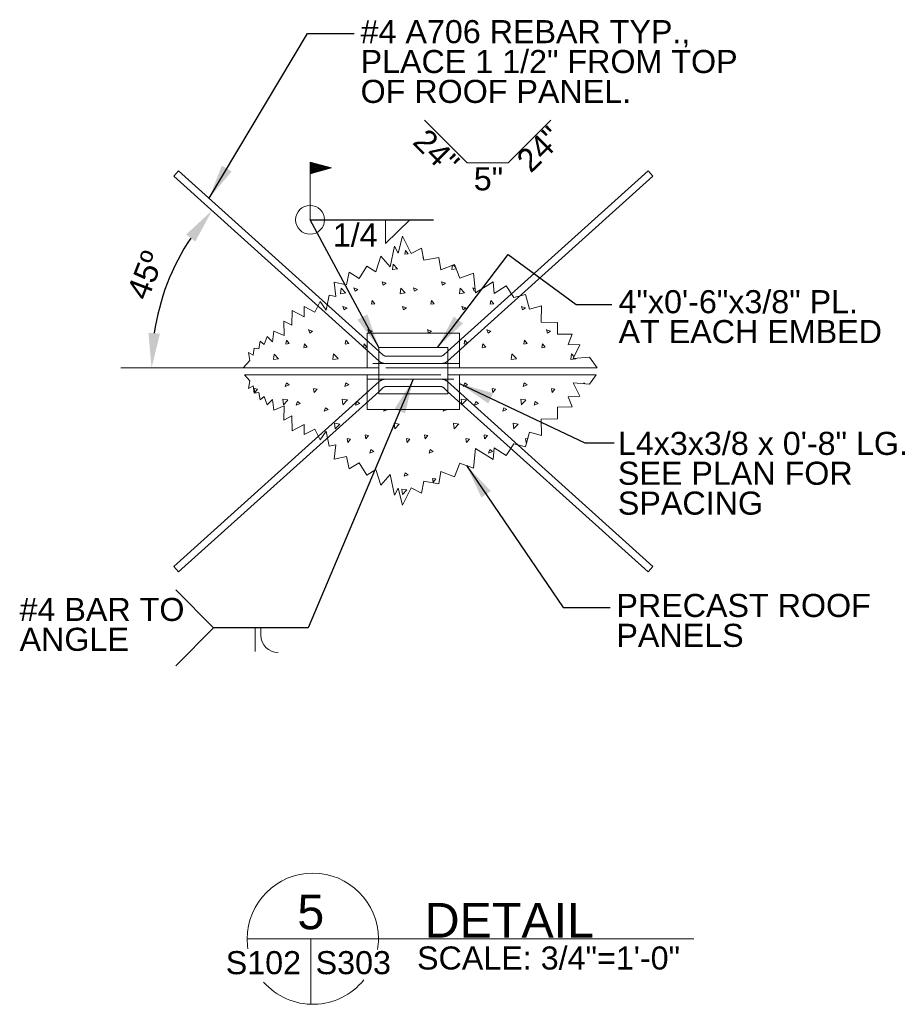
# Model space of a CAD drawing. Header units: inches. Extents: x 7488 to 7939, y 15027 to 15287.
# Tile 5 of 5: x 7857 to 7933, y 15169 to 15254. Entities that reach past the tile are written whole.
import ezdxf

# ---------------------------------------------------------------- set-up
doc = ezdxf.new("R2010")
doc.units = ezdxf.units.IN
doc.header["$LTSCALE"] = 12
doc.header["$MEASUREMENT"] = 0
doc.linetypes.add('DGN Style 3', pattern=[0.627296, 0.448068, -0.179227])
doc.linetypes.add('HIDDEN', pattern=[0.375, 0.25, -0.125])
for name, color, linetype, lineweight in [('G-ANN-TTLB', 7, 'Continuous', 0), ('G-ANNO-DIM', 1, 'Continuous', 0), ('G-ANNO-TEXT', 7, 'Continuous', 0), ('Level 1', 7, 'Continuous', 0), ('S-REIN-RBAR', 5, 'Continuous', 13)]:
    doc.layers.add(name, color=color, linetype=linetype, lineweight=lineweight)
doc.styles.add("1 2 1'-0", font='arial.ttf', dxfattribs={"height": 3})
doc.styles.add("3 4 1'-0", font='arial.ttf', dxfattribs={"height": 2})
doc.dimstyles.new("3 4 1'-0", dxfattribs={"dimtxt": 2, "dimasz": 3, "dimexe": 1, "dimexo": 1, "dimgap": 1, "dimtad": 1, "dimdec": 4, "dimzin": 11, "dimdsep": 46, "dimlunit": 4, "dimtxsty": "3 4 1'-0", "dimblk": '_Oblique_0.3', "dimcen": 0.09, "dimadec": 4, "dimazin": 3, "dimtfac": 1, "dimtdec": 4, "dimtofl": 0, "dimtmove": 0, "dimatfit": 3, "dimfxl": 1, "dimfrac": 2, "dimtzin": 11, "dimarcsym": 0})

# ---------------------------------------------------------------- blocks, each defined once
blk = doc.blocks.new('all_around')
at = {"layer": 'Level 1'}
blk.add_circle((0, 0), 0.0625, dxfattribs=at)
blk = doc.blocks.new('field')
at = {"layer": 'Level 1'}
for p, q in [((-0.0936, 0.2249), (0, 0.25)), ((-0.0936, 0.2249), (0, 0.1998)), ((0, 0), (0, 0.25))]:
    blk.add_line(p, q, dxfattribs=at)
for points in [[(-0.002, 0.2474), (-0.0859, 0.2249), (-0.002, 0.2024)], [(-0.004, 0.2448), (-0.0782, 0.2249), (-0.004, 0.205)], [(-0.006, 0.2422), (-0.0704, 0.2249), (-0.006, 0.2076)], [(-0.008, 0.2396), (-0.0627, 0.2249), (-0.008, 0.2103)], [(-0.01, 0.237), (-0.055, 0.2249), (-0.01, 0.2129)], [(-0.012, 0.2344), (-0.0473, 0.2249), (-0.012, 0.2155)], [(-0.014, 0.2181), (-0.014, 0.2318), (-0.0395, 0.2249)], [(-0.016, 0.2207), (-0.016, 0.2291), (-0.0318, 0.2249)], [(-0.018, 0.2233), (-0.018, 0.2265), (-0.0241, 0.2249)]]:
    blk.add_3dface(points, dxfattribs=at)
blk = doc.blocks.new('_Oblique_0.3')
at = {"color": 0, "linetype": 'ByBlock', "lineweight": -2}
for p, q in [((0, 0), (-1, 0)), ((0.5, 0.167), (-0.5, -0.167))]:
    blk.add_line(p, q, dxfattribs=at)
blk = doc.blocks.new('*U43')
at = {"layer": 'S-REIN-RBAR'}
for p, q in [((-20.754, 7.878), (-20.335, 8.342)), ((-20.754, 7.878), (-2.954, -8.149)), ((-20.335, 8.342), (-3, -7.267)), ((20.754, 7.878), (2.954, -8.149)), ((20.335, 8.342), (3, -7.267)), ((20.754, 7.878), (20.335, 8.342))]:
    blk.add_line(p, q, dxfattribs=at)
at = {"layer": 'S-REIN-RBAR', "linetype": 'DGN Style 3'}
for p, q in [((-2.612, -7.616), (-3, -7.267)), ((2.612, -7.616), (3, -7.267)), ((-2.452, -8.342), (2.452, -8.342)), ((-2.349, -7.717), (2.349, -7.717))]:
    blk.add_line(p, q, dxfattribs=at)
at = {"layer": 'S-REIN-RBAR', "linetype": 'DGN Style 3', "extrusion": (0, 0, -1)}
for centre, radius, start, end in [((2.349, -7.323), 0.394, 270, 312), ((2.452, -7.592), 0.75, 270, 312), ((-2.452, -7.592), 0.75, 228, 270)]:
    blk.add_arc(centre, radius, start, end, dxfattribs=at)
at = {"layer": 'S-REIN-RBAR', "linetype": 'DGN Style 3'}
blk.add_arc((2.349, -7.323), 0.394, 270, 312, dxfattribs=at)
blk = doc.blocks.new('*D48')
at = {"layer": 'Defpoints', "color": 0, "lineweight": 0, "transparency": 16777216}
for p in [(7869.989, 15240.68), (7870.453, 15233.638), (7875.997, 15224.085), (7888.419, 15224.085)]:
    blk.add_point(p, dxfattribs=at)
at = {"layer": 'G-ANNO-DIM', "color": 0, "lineweight": -2, "transparency": 16777216}
blk.add_arc((7888.419, 15224.085), 20.348, 146.45507, 171.54493, dxfattribs=at)
at = {"layer": 'G-ANNO-DIM', "color": 0, "lineweight": 0, "transparency": 16777216}
for points in [[(7871.065, 15235.636), (7871.855, 15235.023), (7873.298, 15237.701)], [(7868.791, 15227.04), (7867.794, 15227.114), (7868.071, 15224.085)]]:
    blk.add_solid(points, dxfattribs=at)
at = {"layer": 'G-ANNO-DIM', "color": 0, "transparency": 16777216, "insert": (7867.54, 15232.1), "char_height": 2, "attachment_point": 5, "rotation": 69, "style": "3 4 1'-0"}
blk.add_mtext('45º', dxfattribs=at)

msp = doc.modelspace()

# ---------------------------------------------------------------- hatches: boundary and pattern name
at = {"layer": 'G-ANNO-TEXT', "extrusion": (0, 0, -1)}
h = msp.add_hatch(dxfattribs=at)
h.set_pattern_fill('CONCRETE', color=256, style=0, pattern_type=2)
h.set_pattern_definition([(50.3968, (-7845.5174, 15218.0627), (5.151378, 7.782795), [0.375, -40.03005]), (50.3968, (-7849.1037, 15218.3765), (5.151378, 7.782795), [0.375, -40.03005]), (50.3968, (-7846.2112, 15221.8237), (5.151378, 7.782795), [0.375, -40.03005]), (352.1795, (-7849.1037, 15218.3765), (-5.1513775, 3e-07), [0.3, -56.89713]), (352.1795, (-7845.5174, 15218.0627), (-5.1513775, 3e-07), [0.3, -56.89713]), (352.1795, (-7846.21116, 15221.8237), (-5.1513775, 3e-07), [0.3, -56.89713]), (100.2326, (-7848.8047, 15218.35025), (-10.302756, 54.4795672), [0.3187, -86.67573]), (100.2326, (-7845.2184, 15218.0365), (-10.302756, 54.4795672), [0.3187, -86.67573]), (100.2326, (-7845.91213, 15221.79745), (-10.302756, 54.4795672), [0.3187, -86.67573]), (46.6028, (-7848.17896, 15217.0722), (36.059646, 38.9139766), [0.5625, -74.41545]), (46.6028, (-7848.84186, 15222.7704), (36.059646, 38.9139766), [0.5625, -74.41545]), (96.8622, (-7847.7341, 15217.00316), (-5.151378, 46.6967716), [0.47805, -85.7504]), (96.8622, (-7848.397, 15222.70135), (-5.151378, 46.6967716), [0.47805, -85.7504]), (351.4086, (-7848.17896, 15217.0722), (-5.151378, 4e-07), [0.45, -51.64838]), (351.4086, (-7848.84186, 15222.7704), (-5.151378, 4e-07), [0.45, -51.6484]), (20.6918, (-7847.1856, 15215.8262), (15.454134, 7.782795), [0.375, -21.65133]), (20.6918, (-7845.969, 15219.452), (15.454134, 7.782795), [0.375, -21.65133]), (20.6918, (-7848.9536, 15221.465), (15.454134, 7.782795), [0.375, -21.65133]), (20.6918, (-7844.7525, 15223.0777), (15.454134, 7.782795), [0.375, -21.65133]), (326.1196, (-7847.18565, 15215.8262), (-36.059645, 23.348385), [0.3, -55.54463]), (326.1196, (-7848.9536, 15221.465), (-36.059645, 23.348385), [0.3, -55.54463]), (326.1196, (-7845.9691, 15219.4519), (-36.059645, 23.348385), [0.3, -55.54463]), (326.1196, (-7844.7525, 15223.0777), (-36.059645, 23.348385), [0.3, -55.54463]), (71.688, (-7848.7047, 15221.2972), (3e-07, 7.78279), [0.3187, -16.07716]), (71.688, (-7846.9368, 15215.6583), (3e-07, 7.78279), [0.3187, -16.07716]), (71.688, (-7845.7202, 15219.284), (3e-07, 7.78279), [0.3187, -16.07716]), (71.688, (-7844.5036, 15222.9098), (3e-07, 7.782795), [0.3187, -16.07716])])
h.paths.add_polyline_path([(-7875.99711, 15224.08542), (-7876.58588, 15224.71783), (-7876.45199, 15225.39365), (-7876.86704, 15225.16614), (-7876.96077, 15225.79512), (-7877.36931, 15225.73424), (-7877.46504, 15226.37664), (-7877.83104, 15226.08953), (-7878.07204, 15226.78542), (-7878.544, 15226.33711), (-7878.66115, 15227.25046), (-7879.55151, 15226.87575), (-7879.52808, 15228.11697), (-7880.20757, 15227.76568), (-7880.25443, 15229.05374), (-7881.28537, 15228.49168), (-7881.28537, 15229.38161), (-7882.19917, 15228.91322), (-7882.66755, 15229.82702), (-7883.18325, 15229.07716), (-7883.46442, 15230.38864), (-7884.01804, 15230.26995), (-7883.88616, 15231.51276), (-7884.96397, 15231.27857), (-7885.19816, 15232.35637), (-7886.04177, 15231.81721), (-7886.7247, 15232.88577), (-7887.49366, 15232.39432), (-7887.91622, 15233.76101), (-7888.73629, 15232.82424), (-7889.11118, 15234.62752), (-7889.4392, 15234.01862), (-7889.81409, 15235.49403), (-7890.56387, 15233.9952), (-7891.46343, 15234.4452), (-7891.64167, 15233.40972), (-7892.94025, 15233.63325), (-7893.12099, 15232.58331), (-7894.31276, 15233.03501), (-7894.76446, 15231.84324), (-7895.95623, 15232.29495), (-7896.14034, 15230.57599), (-7897.66332, 15231.53618), (-7897.75705, 15230.52915), (-7898.77628, 15231.19075), (-7899.43787, 15230.17152), (-7900.46327, 15230.44133), (-7900.79694, 15229.17325), (-7901.83511, 15229.44642), (-7901.82225, 15228.02915), (-7903.23952, 15228.01629), (-7903.23029, 15226.99868), (-7904.51559, 15226.98702), (-7904.1653, 15226.10877), (-7905.17281, 15226.06193), (-7904.58705, 15224.89097), (-7905.99288, 15225.00806), (-7906.67421, 15224.08542), (-7894.74274, 15224.08542), (-7894.74274, 15227.08542), (-7886.74274, 15227.08542), (-7886.74274, 15224.08542)])
at = {"layer": 'G-ANNO-TEXT'}
h = msp.add_hatch(dxfattribs=at)
h.set_pattern_fill('CONCRETE', color=256, style=0, pattern_type=2)
h.set_pattern_definition([(230.3968, (7845.6338, 15218.1995), (-5.151378, -7.782795), [0.375, -40.03005]), (230.3968, (7849.2201, 15217.8857), (-5.151378, -7.782795), [0.375, -40.03005]), (230.3968, (7846.3275, 15214.4385), (-5.151378, -7.782795), [0.375, -40.03005]), (172.1795, (7849.2201, 15217.8857), (5.1513775, -3e-07), [0.3, -56.89713]), (172.1795, (7845.6338, 15218.19946), (5.1513775, -3e-07), [0.3, -56.89713]), (172.1795, (7846.3275, 15214.4385), (5.1513775, -3e-07), [0.3, -56.89713]), (280.2326, (7848.92106, 15217.9119), (10.302756, -54.479567), [0.3187, -86.67573]), (280.2326, (7845.33476, 15218.22567), (10.302756, -54.4795672), [0.3187, -86.67573]), (280.2326, (7846.0285, 15214.4647), (10.302756, -54.4795672), [0.3187, -86.67573]), (226.6028, (7848.29534, 15219.18995), (-36.059646, -38.9139766), [0.5625, -74.41545]), (226.6028, (7848.95823, 15213.49177), (-36.059646, -38.9139766), [0.5625, -74.41545]), (276.8622, (7847.8505, 15219.259), (5.151378, -46.6967716), [0.47805, -85.7504]), (276.8622, (7848.5134, 15213.5608), (5.151378, -46.6967716), [0.47805, -85.7504]), (171.4086, (7848.29534, 15219.18995), (5.151378, -4e-07), [0.45, -51.6484]), (171.4086, (7848.9582, 15213.4918), (5.151378, -4e-07), [0.45, -51.6484]), (200.6918, (7847.302, 15220.436), (-15.454134, -7.782795), [0.375, -21.65133]), (200.6918, (7846.0854, 15216.8103), (-15.454134, -7.782795), [0.375, -21.65133]), (200.6918, (7849.07, 15214.7972), (-15.454134, -7.782795), [0.375, -21.65133]), (200.6918, (7844.8689, 15213.1845), (-15.454134, -7.782795), [0.375, -21.65133]), (146.1196, (7847.302, 15220.436), (36.059645, -23.348385), [0.3, -55.54463]), (146.1196, (7849.07, 15214.79716), (36.059645, -23.348385), [0.3, -55.54463]), (146.1196, (7846.08545, 15216.81025), (36.059645, -23.348385), [0.3, -55.54463]), (146.1196, (7844.8689, 15213.1845), (36.059645, -23.348385), [0.3, -55.54463]), (251.688, (7848.821, 15214.965), (-3e-07, -7.78279), [0.3187, -16.07716]), (251.688, (7847.0532, 15220.6038), (-3e-07, -7.78279), [0.3187, -16.07716]), (251.688, (7845.8366, 15216.978), (-3e-07, -7.78279), [0.3187, -16.07716]), (251.688, (7844.62, 15213.3523), (-3e-07, -7.78279), [0.3187, -16.07716])])
h.paths.add_polyline_path([(7876.11348, 15223.46042), (7876.58588, 15222.953), (7876.45199, 15222.27719), (7876.86704, 15222.50469), (7876.96077, 15221.87572), (7877.36931, 15221.93659), (7877.46504, 15221.2942), (7877.83104, 15221.5813), (7878.07204, 15220.88542), (7878.544, 15221.33373), (7878.66115, 15220.42038), (7879.55151, 15220.79509), (7879.52808, 15219.55387), (7880.20757, 15219.90515), (7880.25443, 15218.6171), (7881.28537, 15219.17916), (7881.28537, 15218.28923), (7882.19917, 15218.75761), (7882.66755, 15217.84382), (7883.18325, 15218.59368), (7883.46442, 15217.2822), (7884.01804, 15217.40089), (7883.88616, 15216.15807), (7884.96397, 15216.39227), (7885.19816, 15215.31446), (7886.04177, 15215.85362), (7886.7247, 15214.78507), (7887.49366, 15215.27652), (7887.91622, 15213.90983), (7888.73629, 15214.8466), (7889.11118, 15213.04332), (7889.4392, 15213.65222), (7889.81409, 15212.1768), (7890.56387, 15213.67563), (7891.46343, 15213.22564), (7891.64167, 15214.26112), (7892.94025, 15214.03758), (7893.12099, 15215.08753), (7894.31276, 15214.63582), (7894.76446, 15215.82759), (7895.95623, 15215.37589), (7896.14034, 15217.09484), (7897.66332, 15216.13466), (7897.75705, 15217.14168), (7898.77628, 15216.48009), (7899.43787, 15217.49932), (7900.46327, 15217.22951), (7900.79694, 15218.49758), (7901.83511, 15218.22441), (7901.82225, 15219.64169), (7903.23952, 15219.65455), (7903.23029, 15220.67215), (7904.51559, 15220.68382), (7904.1653, 15221.56207), (7905.17281, 15221.6089), (7904.58705, 15222.77987), (7905.99288, 15222.66277), (7906.58191, 15223.46042), (7894.74274, 15223.46042), (7894.74274, 15220.46042), (7886.74274, 15220.46042), (7886.74274, 15223.46042)])

# ---------------------------------------------------------------- linework, layer by layer
at = {"layer": 'G-ANN-TTLB', "color": 7, "linetype": 'Continuous', "lineweight": 13}
msp.add_line((7876.35243, 15174.60162, -10.55906), (7915.04627, 15174.60162, -10.55906), dxfattribs=at)
at = {"layer": 'G-ANN-TTLB', "color": 7, "linetype": 'Continuous', "lineweight": 0}
msp.add_line((7876.35243, 15174.60162, -10.55906), (7896.41012, 15174.60162, -10.55906), dxfattribs=at)
for radius, start, end in [(5.68325, 0, 180), (5.68426, 180, 188.8691645), (5.68426, 350.56955, 0), (5.68426, 221.4795442, 321.0245309)]:
    msp.add_arc((7882.03568, 15174.60162, -10.55906), radius, start, end, dxfattribs=at)
at = {"layer": 'G-ANNO-DIM'}
for p, q in [((7891.70172, 15245.53145, -7.03939), (7895.39345, 15241.83972, -7.03939)), ((7902.64605, 15245.53145, -7.03939), (7898.95431, 15241.83972, -7.03939)), ((7895.39345, 15241.83972, -7.03939), (7898.95431, 15241.83972, -7.03939)), ((7875.99711, 15224.08542), (7865.39709, 15224.08542))]:
    msp.add_line(p, q, dxfattribs=at)
at = {"layer": 'G-ANNO-TEXT'}
for p, q in [((7888.34335, 15234.84219, -7.03939), (7890.45083, 15236.91084, -7.03939)), ((7888.34335, 15236.90711, -7.03939), (7888.34335, 15234.84219, -7.03939)), ((7876.11348, 15224.08542, -7.03939), (7887.74274, 15224.08542, -7.03939)), ((7876.11348, 15223.46042, -7.03939), (7887.74274, 15223.46042, -7.03939)), ((7893.74274, 15224.08542, -7.03939), (7906.58191, 15224.08542, -7.03939)), ((7893.74274, 15223.46042, -7.03939), (7906.58191, 15223.46042, -7.03939)), ((7873.44041, 15201.54725, -7.03939), (7870.15815, 15204.8287, -7.03939)), ((7873.44041, 15201.54725, -7.03939), (7870.15815, 15198.2658, -7.03939)), ((7877.04946, 15201.54725, -7.03939), (7877.04946, 15199.48233, -7.03939)), ((7881.86059, 15174.60162, -3.51969), (7881.86059, 15168.92006, -3.51969))]:
    msp.add_line(p, q, dxfattribs=at)
at = {"layer": 'G-ANNO-TEXT', "linetype": 'HIDDEN'}
for p, q in [((7894.74274, 15224.46042, -7.03939), (7886.74274, 15224.46042, -7.03939)), ((7886.74274, 15223.08542, -7.03939), (7894.74274, 15223.08542, -7.03939))]:
    msp.add_line(p, q, dxfattribs=at)
at = {"layer": 'G-ANNO-TEXT', "linetype": 'DGN Style 3'}
for p, q in [((7893.74274, 15224.08542, -7.03939), (7887.74274, 15224.08542, -7.03939)), ((7887.74274, 15223.46042, -7.03939), (7893.74274, 15223.46042, -7.03939))]:
    msp.add_line(p, q, dxfattribs=at)
at = {"layer": 'G-ANNO-TEXT', "elevation": -7.03939, "flags": 128}
for points in [[(7875.99711, 15224.08542), (7876.58588, 15224.71783), (7876.45199, 15225.39365), (7876.86704, 15225.16614), (7876.96077, 15225.79512), (7877.36931, 15225.73424), (7877.46504, 15226.37664), (7877.83104, 15226.08953), (7878.07204, 15226.78542), (7878.544, 15226.33711), (7878.66115, 15227.25046), (7879.55151, 15226.87575), (7879.52808, 15228.11697), (7880.20757, 15227.76568), (7880.25443, 15229.05374), (7881.28537, 15228.49168), (7881.28537, 15229.38161), (7882.19917, 15228.91322), (7882.66755, 15229.82702), (7883.18325, 15229.07716), (7883.46442, 15230.38864), (7884.01804, 15230.26995), (7883.88616, 15231.51276), (7884.96397, 15231.27857), (7885.19816, 15232.35637), (7886.04177, 15231.81721), (7886.7247, 15232.88577), (7887.49366, 15232.39432), (7887.91622, 15233.76101), (7888.73629, 15232.82424), (7889.11118, 15234.62752), (7889.4392, 15234.01862), (7889.81409, 15235.49403), (7890.56387, 15233.9952), (7891.46343, 15234.4452), (7891.64167, 15233.40972), (7892.94025, 15233.63325), (7893.12099, 15232.58331), (7894.31276, 15233.03501), (7894.76446, 15231.84324), (7895.95623, 15232.29495), (7896.14034, 15230.57599), (7897.66332, 15231.53618), (7897.75705, 15230.52915), (7898.77628, 15231.19075), (7899.43787, 15230.17152), (7900.46327, 15230.44133), (7900.79694, 15229.17325), (7901.83511, 15229.44642), (7901.82225, 15228.02915), (7903.23952, 15228.01629), (7903.23029, 15226.99868), (7904.51559, 15226.98702), (7904.1653, 15226.10877), (7905.17281, 15226.06193), (7904.58705, 15224.89097), (7905.99288, 15225.00806), (7906.67421, 15224.08542), (7894.74274, 15224.08542), (7894.74274, 15227.08542), (7886.74274, 15227.08542), (7886.74274, 15224.08542), (7875.99711, 15224.08542)], [(7876.11348, 15223.46042), (7876.58588, 15222.953), (7876.45199, 15222.27719), (7876.86704, 15222.50469), (7876.96077, 15221.87572), (7877.36931, 15221.93659), (7877.46504, 15221.2942), (7877.83104, 15221.5813), (7878.07204, 15220.88542), (7878.544, 15221.33373), (7878.66115, 15220.42038), (7879.55151, 15220.79509), (7879.52808, 15219.55387), (7880.20757, 15219.90515), (7880.25443, 15218.6171), (7881.28537, 15219.17916), (7881.28537, 15218.28923), (7882.19917, 15218.75761), (7882.66755, 15217.84382), (7883.18325, 15218.59368), (7883.46442, 15217.2822), (7884.01804, 15217.40089), (7883.88616, 15216.15807), (7884.96397, 15216.39227), (7885.19816, 15215.31446), (7886.04177, 15215.85362), (7886.7247, 15214.78507), (7887.49366, 15215.27652), (7887.91622, 15213.90983), (7888.73629, 15214.8466), (7889.11118, 15213.04332), (7889.4392, 15213.65222), (7889.81409, 15212.1768), (7890.56387, 15213.67563), (7891.46343, 15213.22564), (7891.64167, 15214.26112), (7892.94025, 15214.03758), (7893.12099, 15215.08753), (7894.31276, 15214.63582), (7894.76446, 15215.82759), (7895.95623, 15215.37589), (7896.14034, 15217.09484), (7897.66332, 15216.13466), (7897.75705, 15217.14168), (7898.77628, 15216.48009), (7899.43787, 15217.49932), (7900.46327, 15217.22951), (7900.79694, 15218.49758), (7901.83511, 15218.22441), (7901.82225, 15219.64169), (7903.23952, 15219.65455), (7903.23029, 15220.67215), (7904.51559, 15220.68382), (7904.1653, 15221.56207), (7905.17281, 15221.6089), (7904.58705, 15222.77987), (7905.99288, 15222.66277), (7906.58191, 15223.46042), (7894.74274, 15223.46042), (7894.74274, 15220.46042), (7886.74274, 15220.46042), (7886.74274, 15223.46042), (7876.11348, 15223.46042)]]:
    msp.add_lwpolyline(points, close=True, dxfattribs=at)
for points in [[(7893.74274, 15224.08542), (7894.74274, 15224.08542), (7894.74274, 15227.08542), (7886.74274, 15227.08542), (7886.74274, 15224.08542), (7887.74274, 15224.08542)], [(7893.74274, 15223.46042), (7894.74274, 15223.46042), (7894.74274, 15220.46042), (7886.74274, 15220.46042), (7886.74274, 15223.46042), (7887.74274, 15223.46042)]]:
    msp.add_lwpolyline(points, dxfattribs=at)
at = {"layer": 'G-ANNO-TEXT'}
msp.add_3dface([(7893.74274, 15221.83542, -7.03939), (7893.74274, 15225.83542, -7.03939), (7887.74274, 15225.83542, -7.03939), (7887.74274, 15221.83542, -7.03939)], dxfattribs=at)
at = {"layer": 'Level 1'}
for p in [(7877.53155, 15201.54725, -7.03939), (7877.53155, 15200.9037, -7.03939)]:
    msp.add_line(p, (7877.53155, 15201.22548, -7.03939), dxfattribs=at)
msp.add_arc((7879.03155, 15200.9037, -7.03939), 1.5, 180, 270, dxfattribs=at)

# ---------------------------------------------------------------- block references
at = {"layer": 'Level 1', "extrusion": (0, 0, -1), "xscale": 20, "yscale": 20, "zscale": 20}
msp.add_blockref('field', (-7881.7966, 15236.90711, 7.03939), dxfattribs=at)
at = {"layer": 'Level 1', "xscale": 20, "yscale": 20, "zscale": 20}
msp.add_blockref('all_around', (7881.7966, 15236.90711, -7.03939), dxfattribs=at)
at = {"layer": 'S-REIN-RBAR'}
msp.add_blockref('*U43', (7890.74274, 15232.8025, -7.03939), dxfattribs=at)
at = {"layer": 'S-REIN-RBAR', "extrusion": (0, 0, -1), "rotation": 180}
msp.add_blockref('*U43', (-7890.74274, 15214.74334, 7.03939), dxfattribs=at)

# ---------------------------------------------------------------- texts
at = {"layer": 'G-ANN-TTLB', "color": 7, "linetype": 'Continuous', "lineweight": 0, "line_spacing_factor": 0.72}
for s, insert, char_height, attachment_point, style in [('\\fArial|b0|i0|c00|p39;5', (7881.86059, 15176.90229, -10.55906), 3, 5, "1 2 1'-0"), ('\\fArial|b0|i0|c00|p39;SCALE: 3/4"=1\'-0"', (7902.45627, 15171.90268, -10.55906), 2, 8, "3 4 1'-0"), ('\\fArial|b0|i0|c00|p39;S102', (7877.75576, 15171.4987, -10.55906), 2, 8, "3 4 1'-0"), ('\\fArial|b0|i0|c00|p39;S303', (7885.5419, 15171.4987, -10.55906), 2, 8, "3 4 1'-0")]:
    msp.add_mtext(s, dxfattribs=dict(at, insert=insert, char_height=char_height, attachment_point=attachment_point, style=style))
at = {"layer": 'G-ANN-TTLB', "color": 7, "linetype": 'Continuous', "lineweight": 13, "insert": (7891.72636, 15174.70026, -10.55906), "char_height": 3, "attachment_point": 7, "line_spacing_factor": 0.72, "style": "1 2 1'-0"}
msp.add_mtext('\\fArial|b0|i0|c00|p39;DETAIL', dxfattribs=at)
at = {"layer": 'G-ANNO-TEXT', "color": 7, "char_height": 2, "attachment_point": 1, "style": "3 4 1'-0"}
for s, insert, line_spacing_factor in [('#4 A706 REBAR TYP., \\PPLACE 1 1/2" FROM TOP\\POF ROOF PANEL.', (7886.17447, 15254.21417, -7.03939), 0.776524), ('5"', (7895.98023, 15241.4608, -7.03939), 0.6), ('1/4', (7883.76877, 15236.58671, -7.03939), 0.6), ('4"x0\'-6"x3/8" PL.\\PAT EACH EMBED', (7908.52185, 15230.80934, -7.03939), 0.776524), ('L4x3x3/8 x 0\'-8" LG.\\PSEE PLAN FOR \\PSPACING', (7908.46286, 15218.53138, -7.03939), 0.776524), ('PRECAST ROOF\\PPANELS', (7908.33504, 15204.48338, -7.03939), 0.776524), ('#4 BAR TO\\PANGLE', (7856.63292, 15204.13872, -7.03939), 0.776524)]:
    msp.add_mtext(s, dxfattribs=dict(at, insert=insert, line_spacing_factor=line_spacing_factor))
at = {"layer": 'G-ANNO-TEXT', "color": 7, "char_height": 2, "attachment_point": 1, "line_spacing_factor": 0.6, "style": "3 4 1'-0"}
for insert, rotation in [((7891.99372, 15244.97238, -7.03939), 315), ((7899.50373, 15242.30031, -7.03939), 45)]:
    msp.add_mtext('24"', dxfattribs=dict(at, insert=insert, rotation=rotation))

# ---------------------------------------------------------------- dimensions: what is measured, and where the dimension line sits
at = {"layer": 'G-ANNO-DIM'}
dim = msp.add_angular_dim_3p(base=(7870.45313, 15233.6382, -7.03939), center=(7888.41931, 15224.08542, -7.03939), p1=(7869.98906, 15240.68009, -7.03939), p2=(7875.99711, 15224.08542, -7.03939), text='45º', dimstyle="3 4 1'-0", override={"dimse1": 1, "dimse2": 1}, dxfattribs=at)
dim.commit()
dim.dimension.update_dxf_attribs({"geometry": '*D48', "text_midpoint": (7867.53978, 15232.10032, -7.03939)})

# ---------------------------------------------------------------- leaders
at = {"layer": 'G-ANNO-TEXT'}
for points in [[(7873.04295, 15238.77137, -7.03939), (7881.56889, 15253.04493, -7.03939), (7885.63128, 15253.04493, -7.03939)], [(7887.74274, 15225.83542, -7.03939), (7881.7966, 15236.90711, -7.03939), (7892.49384, 15236.90711, -7.03939)], [(7892.82782, 15225.83542, -7.03939), (7898.96278, 15233.88913, -7.03939), (7904.86177, 15229.56111, -7.03939), (7907.92925, 15229.56111, -7.03939)], [(7890.74274, 15223.08542, -7.03939), (7881.62268, 15201.54725, -7.03939), (7873.44041, 15201.54725, -7.03939)], [(7894.74274, 15222.71821, -7.03939), (7905.59628, 15217.56871, -7.03939), (7908.14579, 15217.56871, -7.03939)], [(7895.36034, 15215.60174, -7.03939), (7903.72946, 15203.31415, -7.03939), (7907.79185, 15203.31415, -7.03939)]]:
    msp.add_leader(points, dimstyle="3 4 1'-0", override={"dimgap": 2}, dxfattribs=at)

doc.saveas('drawing.dxf')
